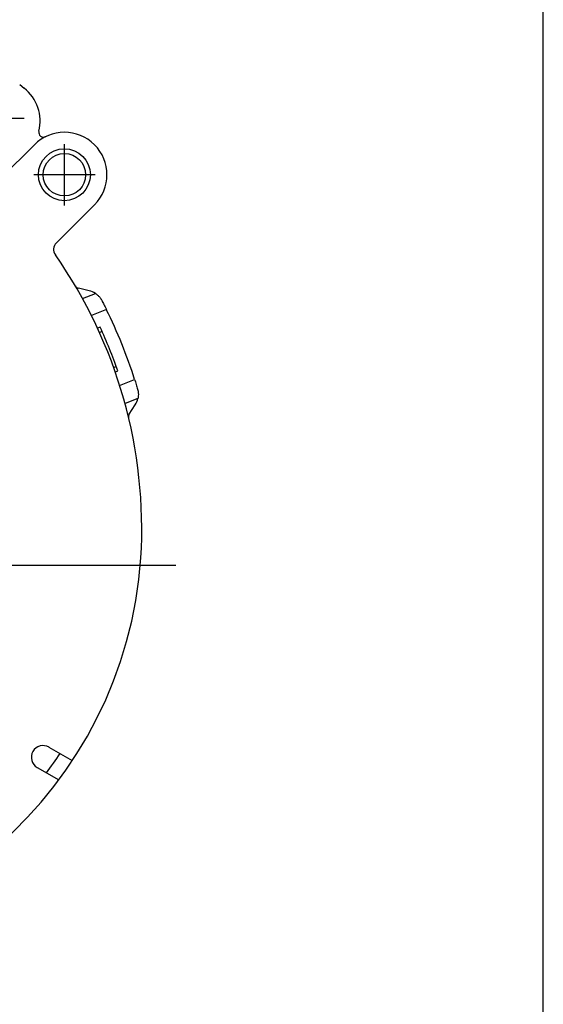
# Model space of a CAD drawing. Header units: millimetres. Extents: x 0 to 420, y 0 to 297.
# Tile 6 of 6: x 365 to 420, y 125 to 229. Entities that reach past the tile are written whole.
import ezdxf

# ---------------------------------------------------------------- set-up
doc = ezdxf.new("R2010")
doc.units = ezdxf.units.MM
doc.linetypes.add('CENTER', pattern=[27, 20, -2, 3, -2])
doc.linetypes.add('HS', pattern=[0])

msp = doc.modelspace()

# ---------------------------------------------------------------- linework, layer by layer
at = {"color": 7, "linetype": 'HS'}
msp.add_line((420, 0), (420, 297), dxfattribs=at)
at = {"color": 7}
for p, q in [((364.57, 221.95), (365.04, 221.57)), ((366.12, 215.58), (362.62, 212.08)), ((368.45, 205.19), (372.48, 209.22)), ((373.29, 195.8), (373.02, 195.69)), ((374.51, 191.98), (374.79, 192.09))]:
    msp.add_line(p, q, dxfattribs=at)
at = {"color": 7, "linetype": 'CENTER'}
for p, q in [((358.55, 218.4), (365.05, 218.4)), ((369.3, 209.15), (369.3, 215.65)), ((372.55, 212.4), (366.05, 212.4)), ((381.11, 171), (278, 171))]:
    msp.add_line(p, q, dxfattribs=at)
at = {"color": 7, "linetype": 'Continuous', "lineweight": 25}
for p, q in [((371.92, 200.12), (370.78, 200.39)), ((371.22, 199.28), (372.59, 199.83)), ((373.74, 198.13), (372.16, 197.5)), ((373.09, 196.25), (372.81, 196.14)), ((374.68, 191.5), (374.96, 191.62)), ((375.15, 190.08), (376.73, 190.72)), ((377.09, 188.7), (375.72, 188.15)), ((376.17, 187.04), (376.81, 188.03))]:
    msp.add_line(p, q, dxfattribs=at)
at = {"color": 7, "linetype": 'Continuous'}
for p, q in [((367.67, 151.77), (370.14, 150.34)), ((366.42, 149.6), (368.7, 148.29))]:
    msp.add_line(p, q, dxfattribs=at)
at = {"color": 7}
for radius in [2.75, 2.25]:
    msp.add_circle((369.3, 212.4), radius, dxfattribs=at)
for centre, radius, start, end in [((362.23, 218.06), 4.5, 346.4443, 51.3402), ((367.09, 216.88), 0.5, 166.4443, 296.2361), ((369.3, 212.4), 4.5, 315, 135), ((369.16, 204.48), 1, 135, 214.9791), ((326.84, 174.87), 50.65, 356.5262, 34.9791), ((332.95, 174.87), 44.55, 266.527, 356.0546), ((332.95, 174.87), 43.05, 323.1337, 326.4752)]:
    msp.add_arc(centre, radius, start, end, dxfattribs=at)
at = {"color": 7, "linetype": 'Continuous', "lineweight": 25}
for centre, radius, start, end in [((370.89, 200.87), 0.5, 210.5532, 257), ((371.47, 198.17), 2, 55.9337, 77), ((326.84, 174.87), 52.35, 17.6178, 26.3822), ((326.84, 174.87), 50.95, 19.1875, 24.8125), ((375.13, 189.12), 2, 327, 348.0663), ((376.59, 186.77), 0.5, 147, 193.4468), ((367.05, 150.68), 1.25, 60, 240)]:
    msp.add_arc(centre, radius, start, end, dxfattribs=at)
for points, knots in [([(372.59, 199.83), (372.59, 199.83), (372.62, 199.81), (372.7, 199.76), (372.75, 199.71), (372.88, 199.59), (372.96, 199.52), (373.11, 199.33), (373.18, 199.23), (373.25, 199.1)], [0, 0, 0, 0, 0.25, 0.25, 0.5, 0.5, 0.75, 0.75, 1, 1, 1, 1]), ([(373.25, 199.1), (373.32, 198.95), (373.4, 198.8), (373.57, 198.48), (373.65, 198.31), (373.74, 198.13)], [0, 0, 0, 0, 0.5, 0.5, 1, 1, 1, 1]), ([(376.73, 190.72), (376.79, 190.53), (376.85, 190.36), (376.96, 190.01), (377.01, 189.84), (377.05, 189.68)], [0, 0, 0, 0, 0.5, 0.5, 1, 1, 1, 1]), ([(377.05, 189.68), (377.09, 189.54), (377.11, 189.41), (377.14, 189.18), (377.13, 189.07), (377.12, 188.9), (377.11, 188.83), (377.1, 188.73), (377.09, 188.7), (377.09, 188.7)], [0, 0, 0, 0, 0.25, 0.25, 0.5, 0.5, 0.75, 0.75, 1, 1, 1, 1])]:
    msp.add_open_spline(points, degree=3, knots=knots, dxfattribs=at)

doc.saveas('drawing.dxf')
